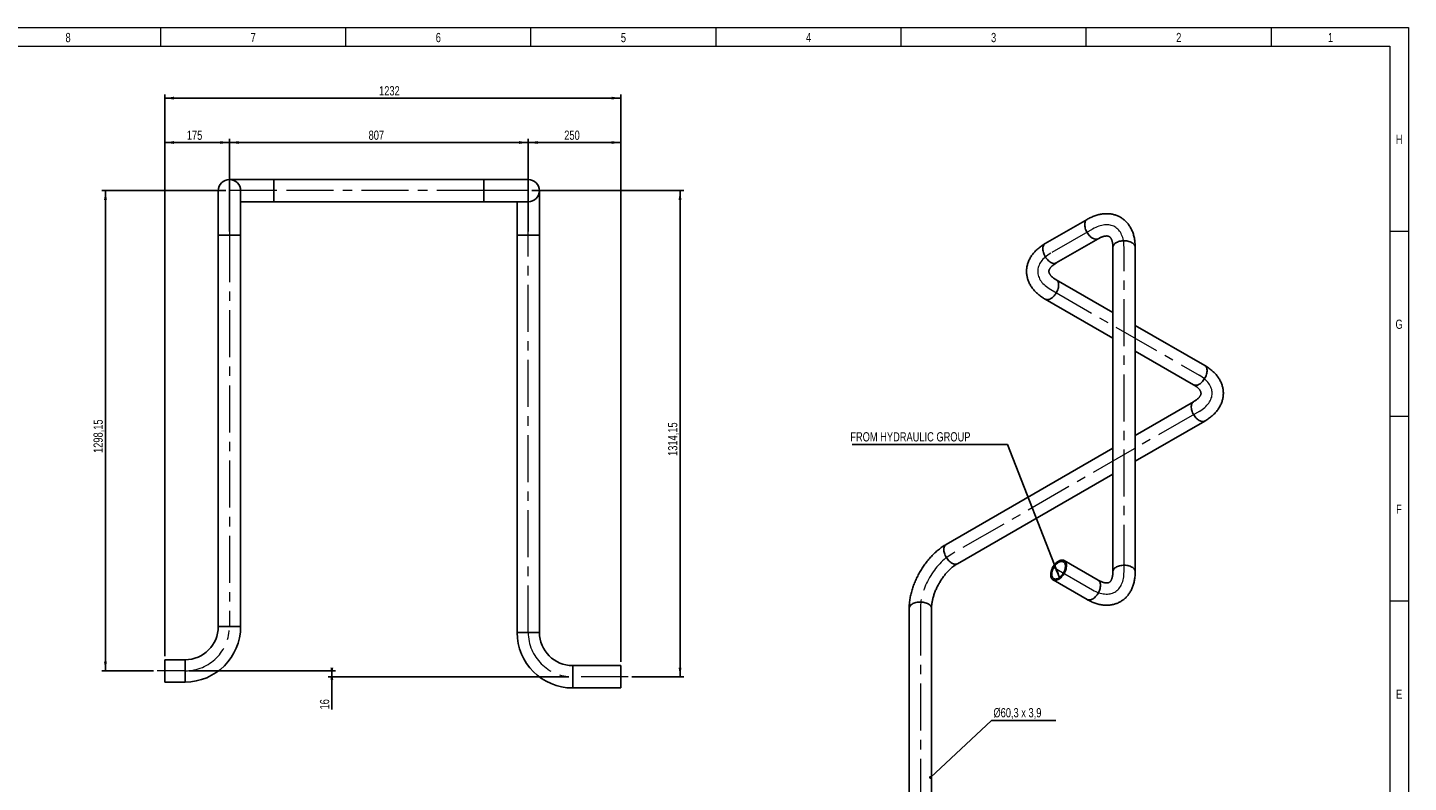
# Model space of a CAD drawing. Header units: millimetres. Extents: x 15 to 592, y 5 to 415.
# Tile 14 of 14: x 216 to 589, y 211 to 415. Entities that reach past the tile are written whole.
import ezdxf

# ---------------------------------------------------------------- set-up
doc = ezdxf.new("R2010")
doc.units = ezdxf.units.MM
doc.linetypes.add('CENTERX2', pattern=[20.32, 12.7, -2.54, 2.54, -2.54])
doc.layers.add('COTAS', color=166, linetype='Continuous')
doc.styles.add('SLDTEXTSTYLE2', font='TXT', dxfattribs={"width": 0.75})
doc.dimstyles.new('SLDDIMSTYLE0', dxfattribs={"dimtxt": 2.5, "dimasz": 2.5, "dimexe": 0, "dimexo": 0.0625, "dimtad": 1, "dimlfac": 10, "dimrnd": 1e-09, "dimzin": 12, "dimdsep": 46, "dimtxsty": 'SLDTEXTSTYLE2', "dimsah": 1, "dimcen": 0.09, "dimadec": 0, "dimazin": 3, "dimtfac": 1, "dimtofl": 0, "dimtmove": 0, "dimatfit": 3, "dimfxl": 0, "dimfrac": 2, "dimtolj": 1, "dimtzin": 12, "dimarcsym": 0})
doc.dimstyles.new('SLDDIMSTYLE1', dxfattribs={"dimtxt": 0.18, "dimasz": 2.5, "dimexe": 0, "dimexo": 0.0625, "dimgap": 0, "dimtad": 0, "dimtih": 1, "dimtoh": 1, "dimdec": 0, "dimrnd": 1e-09, "dimzin": 0, "dimdsep": 46, "dimtxsty": 'Standard', "dimsah": 1, "dimcen": 0.09, "dimadec": 0, "dimazin": 0, "dimtfac": 2.5, "dimtdec": 0, "dimtofl": 0, "dimtmove": 0, "dimatfit": 3, "dimfxl": 0, "dimfrac": 2, "dimtolj": 1, "dimtzin": 0, "dimarcsym": 0})
doc.dimstyles.new('SLDDIMSTYLE2', dxfattribs={"dimtxt": 0.18, "dimasz": 0.769231, "dimexe": 0, "dimexo": 0.0625, "dimgap": 0, "dimtad": 0, "dimtih": 1, "dimtoh": 1, "dimdec": 0, "dimrnd": 1e-09, "dimzin": 0, "dimdsep": 46, "dimtxsty": 'Standard', "dimblk1": 'DOT', "dimblk2": 'DOT', "dimsah": 1, "dimcen": 0.09, "dimadec": 0, "dimazin": 0, "dimtfac": 0.769231, "dimtdec": 0, "dimtofl": 0, "dimtmove": 0, "dimatfit": 3, "dimldrblk": 'DOT', "dimfxl": 0, "dimfrac": 2, "dimtolj": 1, "dimtzin": 0, "dimarcsym": 0})

# ---------------------------------------------------------------- blocks, each defined once
blk = doc.blocks.new('_D')
at = {"layer": 'COTAS'}
for p, q in [((270.57, 359.92), (270.57, 384.93)), ((351.27, 359.92), (351.27, 384.93)), ((270.57, 383.93), (351.27, 383.93))]:
    blk.add_line(p, q, dxfattribs=at)
for points in [[(270.57, 383.93), (273.07, 383.55), (273.07, 384.32)], [(351.27, 383.93), (348.77, 384.32), (348.77, 383.55)]]:
    blk.add_solid(points, dxfattribs=at)
at = {"layer": 'COTAS', "insert": (308.14, 387.16), "char_height": 2.5, "attachment_point": 1, "style": 'SLDTEXTSTYLE2'}
blk.add_mtext('807', dxfattribs=at)
blk = doc.blocks.new('_D_1')
at = {"layer": 'COTAS'}
for p, q in [((351.27, 359.92), (351.27, 384.93)), ((376.27, 243.52), (376.27, 384.93)), ((351.27, 383.93), (376.27, 383.93))]:
    blk.add_line(p, q, dxfattribs=at)
for points in [[(351.27, 383.93), (353.77, 383.55), (353.77, 384.32)], [(376.27, 383.93), (373.77, 384.32), (373.77, 383.55)]]:
    blk.add_solid(points, dxfattribs=at)
at = {"layer": 'COTAS', "insert": (360.99, 387.16), "char_height": 2.5, "attachment_point": 1, "style": 'SLDTEXTSTYLE2'}
blk.add_mtext('250', dxfattribs=at)
blk = doc.blocks.new('_D_2')
at = {"layer": 'COTAS'}
for p, q in [((253.07, 245.12), (253.07, 384.93)), ((270.57, 359.92), (270.57, 384.93)), ((253.07, 383.93), (270.57, 383.93))]:
    blk.add_line(p, q, dxfattribs=at)
for points in [[(253.07, 383.93), (255.57, 383.55), (255.57, 384.32)], [(270.57, 383.93), (268.07, 384.32), (268.07, 383.55)]]:
    blk.add_solid(points, dxfattribs=at)
at = {"layer": 'COTAS', "insert": (259.04, 387.16), "char_height": 2.5, "attachment_point": 1, "style": 'SLDTEXTSTYLE2'}
blk.add_mtext('175', dxfattribs=at)
blk = doc.blocks.new('_D_3')
at = {"layer": 'COTAS'}
for p, q in [((253.07, 245.12), (253.07, 396.93)), ((253.07, 395.93), (376.27, 395.93)), ((376.27, 243.52), (376.27, 396.93))]:
    blk.add_line(p, q, dxfattribs=at)
for points in [[(253.07, 395.93), (255.57, 395.55), (255.57, 396.32)], [(376.27, 395.93), (373.77, 396.32), (373.77, 395.55)]]:
    blk.add_solid(points, dxfattribs=at)
at = {"layer": 'COTAS', "insert": (310.97, 399.16), "char_height": 2.5, "attachment_point": 1, "style": 'SLDTEXTSTYLE2'}
blk.add_mtext('1232', dxfattribs=at)
blk = doc.blocks.new('_D_4')
at = {"layer": 'COTAS'}
for p, q in [((352.27, 370.92), (393.27, 370.92)), ((392.27, 370.92), (392.27, 239.5)), ((379.27, 239.5), (393.27, 239.5))]:
    blk.add_line(p, q, dxfattribs=at)
for points in [[(392.27, 370.92), (391.88, 368.42), (392.65, 368.42)], [(392.27, 239.5), (392.65, 242), (391.88, 242)]]:
    blk.add_solid(points, dxfattribs=at)
at = {"layer": 'COTAS', "insert": (389.04, 299.21), "char_height": 2.5, "attachment_point": 1, "rotation": 90, "style": 'SLDTEXTSTYLE2'}
blk.add_mtext('1314,15', dxfattribs=at)
blk = doc.blocks.new('_D_5')
at = {"layer": 'COTAS'}
for p, q in [((269.57, 370.92), (236.07, 370.92)), ((237.07, 370.92), (237.07, 241.1)), ((250.07, 241.1), (236.07, 241.1))]:
    blk.add_line(p, q, dxfattribs=at)
for points in [[(237.07, 370.92), (236.68, 368.42), (237.45, 368.42)], [(237.07, 241.1), (237.45, 243.6), (236.68, 243.6)]]:
    blk.add_solid(points, dxfattribs=at)
at = {"layer": 'COTAS', "insert": (233.84, 300.01), "char_height": 2.5, "attachment_point": 1, "rotation": 90, "style": 'SLDTEXTSTYLE2'}
blk.add_mtext('1298,15', dxfattribs=at)
blk = doc.blocks.new('_D_6')
at = {"layer": 'COTAS'}
for p, q in [((259.57, 241.1), (299.22, 241.1)), ((362.27, 239.5), (297.22, 239.5)), ((298.22, 241.1), (298.22, 239.5)), ((298.22, 239.5), (298.22, 230.67))]:
    blk.add_line(p, q, dxfattribs=at)
for points in [[(298.22, 239.5), (298.61, 242), (297.84, 242)], [(298.22, 241.1), (297.84, 238.6), (298.61, 238.6)]]:
    blk.add_solid(points, dxfattribs=at)
at = {"layer": 'COTAS', "insert": (295, 230.67), "char_height": 2.5, "attachment_point": 1, "rotation": 90, "style": 'SLDTEXTSTYLE2'}
blk.add_mtext('16', dxfattribs=at)
blk = doc.blocks.new('SW_NOTE_0')
at = {"layer": 'COTAS', "color": 0}
blk.add_line((-41.95, 0), (0, 0), dxfattribs=at)
at = {"layer": 'COTAS', "color": 0, "insert": (-42.42, 3.3), "char_height": 2.5, "attachment_point": 1, "style": 'SLDTEXTSTYLE2'}
blk.add_mtext('FROM HYDRAULIC GROUP', dxfattribs=at)
blk = doc.blocks.new('SW_NOTE_0_2')
at = {"layer": 'COTAS', "color": 0}
blk.add_line((17.31, 0), (0, 0), dxfattribs=at)
at = {"layer": 'COTAS', "color": 0, "insert": (0.49, 3.31), "char_height": 2.5, "attachment_point": 1, "style": 'SLDTEXTSTYLE2'}
blk.add_mtext('Ø60,3 x 3,9', dxfattribs=at)
blk = doc.blocks.new('_Dot')
at = {"color": 0, "linetype": 'ByBlock', "lineweight": -2}
blk.add_line((-0.5, 0), (-1, 0), dxfattribs=at)
at = {"color": 0, "linetype": 'ByBlock', "const_width": 0.5}
blk.add_lwpolyline([(-0.25, 0, 1), (0.25, 0, 1)], format="xyb", close=True, dxfattribs=at)

msp = doc.modelspace()

# ---------------------------------------------------------------- linework, layer by layer
at = {"color": 7, "linetype": 'Continuous', "lineweight": 18}
for p, q in [((15, 415), (589, 415)), ((252, 410), (252, 415)), ((302, 410), (302, 415)), ((352, 410), (352, 415)), ((402, 410), (402, 415)), ((452, 410), (452, 415)), ((502, 410), (502, 415)), ((552, 410), (552, 415)), ((589, 415), (589, 5)), ((20, 410), (584, 410)), ((302, 410.001), (302, 409.999)), ((584, 410), (584, 10)), ((584, 360), (589, 360)), ((584, 310), (589, 310)), ((584, 260), (589, 260))]:
    msp.add_line(p, q, dxfattribs=at)
at = {"color": 7, "linetype": 'Continuous', "lineweight": 25}
for p, q in [((282.565, 373.9338), (270.565, 373.9338)), ((339.265, 373.9338), (282.565, 373.9338)), ((282.565, 373.9338), (282.565, 367.9038)), ((351.265, 373.9338), (339.265, 373.9338)), ((339.265, 373.9338), (339.265, 367.9038)), ((267.55, 370.9188), (267.55, 358.9188)), ((273.58, 358.9188), (273.58, 370.9188)), ((354.28, 358.9188), (354.28, 370.9188)), ((273.58, 367.9038), (282.565, 367.9038)), ((282.565, 367.9038), (339.265, 367.9038)), ((339.265, 367.9038), (351.265, 367.9038)), ((348.25, 367.9038), (348.25, 358.9188)), ((502.2023, 363.1366), (490.8886, 356.6053)), ((267.55, 358.9188), (267.55, 253.1038)), ((267.55, 358.9188), (270.565, 358.9188)), ((270.565, 358.9188), (273.58, 358.9188)), ((273.58, 253.1038), (273.58, 358.9188)), ((348.25, 358.9188), (348.25, 251.5038)), ((354.28, 358.9188), (348.25, 358.9188)), ((354.28, 251.5038), (354.28, 358.9188)), ((493.9033, 351.383), (505.217, 357.9143)), ((509.1799, 355.6254), (509.1799, 267.9167)), ((515.2099, 267.9167), (515.2099, 355.6254)), ((509.1799, 337.9894), (493.9033, 346.8084)), ((490.8886, 341.5861), (509.1799, 331.0268)), ((533.9963, 323.6632), (515.2099, 334.5084)), ((515.2099, 327.5457), (530.9815, 318.441)), ((530.9815, 313.8663), (515.2099, 304.7616)), ((515.2099, 297.7989), (533.9963, 308.6441)), ((509.1799, 301.2806), (464.1599, 275.2911)), ((467.1747, 270.0688), (509.1799, 294.3179)), ((505.217, 265.6278), (496.0246, 270.9344)), ((493.0099, 265.7121), (502.2023, 260.4055)), ((454.167, 257.983), (454.167, 171.5807)), ((460.197, 171.5807), (460.197, 257.983)), ((267.55, 253.1038), (270.565, 253.1038)), ((270.565, 253.1038), (273.58, 253.1038)), ((354.28, 251.5038), (348.25, 251.5038)), ((258.565, 244.1188), (253.065, 244.1188)), ((253.065, 244.1188), (253.065, 241.1038)), ((258.565, 244.1188), (258.565, 241.1038)), ((376.265, 242.5188), (363.265, 242.5188)), ((363.265, 242.5188), (363.265, 236.4888)), ((376.265, 242.5188), (376.265, 236.4888)), ((253.065, 241.1038), (253.065, 238.0888)), ((258.565, 241.1038), (258.565, 238.0888)), ((253.065, 238.0888), (258.565, 238.0888)), ((363.265, 236.4888), (376.265, 236.4888))]:
    msp.add_line(p, q, dxfattribs=at)
at = {"color": 7, "linetype": 'Continuous', "lineweight": 25, "flags": 128}
for points in [[(502.2022, 363.1365), (502.0848, 363.0572), (501.9451, 362.9257), (501.8261, 362.766), (501.7291, 362.58), (501.6554, 362.3699), (501.6058, 362.1382), (501.5808, 361.8877), (501.5808, 361.6211), (501.6058, 361.3417), (501.6554, 361.0527), (501.7291, 360.7575), (501.8261, 360.4596), (501.9451, 360.1625), (502.0848, 359.8697), (502.2435, 359.5845), (502.4194, 359.3104), (502.6105, 359.0505), (502.8145, 358.8079), (503.0289, 358.5854), (503.2513, 358.3857), (503.4791, 358.2111), (503.7096, 358.0636), (503.9401, 357.9449), (504.1679, 357.8566), (504.3904, 357.7995), (504.6048, 357.7743), (504.8088, 357.7815), (504.9998, 357.8208), (505.1758, 357.8918), (505.2169, 357.9142)], [(490.8886, 356.6053), (490.7711, 356.526), (490.6314, 356.3944), (490.5123, 356.2347), (490.4154, 356.0487), (490.3417, 355.8387), (490.2921, 355.607), (490.2671, 355.3564), (490.2671, 355.0898), (490.2921, 354.8104), (490.3417, 354.5214), (490.4154, 354.2263), (490.5123, 353.9284), (490.6314, 353.6313), (490.7711, 353.3384), (490.9298, 353.0532), (491.1057, 352.7791), (491.2968, 352.5192), (491.5008, 352.2766), (491.7152, 352.0541), (491.9376, 351.8544), (492.1654, 351.6798), (492.3959, 351.5323), (492.6264, 351.4137), (492.8542, 351.3253), (493.0767, 351.2682), (493.2911, 351.2431), (493.4951, 351.2502), (493.6861, 351.2895), (493.8621, 351.3605), (493.9033, 351.383)], [(514.3268, 356.8561), (514.0838, 356.982), (513.8187, 357.0919), (513.5345, 357.1847), (513.2346, 357.2592), (512.9226, 357.3145), (512.6019, 357.35), (512.2766, 357.3653), (511.9502, 357.3602), (511.6268, 357.3347), (511.3099, 357.2893), (511.0035, 357.2243), (510.7111, 357.1405), (510.436, 357.039), (510.1815, 356.921), (509.9507, 356.7877), (509.7462, 356.6408), (509.5703, 356.482), (509.4253, 356.3132), (509.3127, 356.1363), (509.2339, 355.9534), (509.1899, 355.7667), (509.1799, 355.6254)], [(515.2099, 355.6254), (515.2088, 355.6725), (515.1823, 355.8604), (515.1208, 356.0455), (515.025, 356.2256), (514.896, 356.3987), (514.7353, 356.5628), (514.5448, 356.7159), (514.3268, 356.8561)], [(490.8877, 341.5866), (490.9298, 341.5636), (491.1057, 341.4926), (491.2968, 341.4533), (491.5008, 341.4462), (491.7152, 341.4713), (491.9376, 341.5284), (492.1654, 341.6168), (492.3959, 341.7354), (492.6264, 341.8829), (492.8542, 342.0575), (493.0767, 342.2573), (493.2911, 342.4797), (493.4951, 342.7223), (493.6861, 342.9822), (493.8621, 343.2563), (494.0208, 343.5415), (494.1605, 343.8344), (494.2795, 344.1315), (494.3764, 344.4294), (494.4501, 344.7245), (494.4998, 345.0135), (494.5247, 345.2929), (494.5247, 345.5595), (494.4998, 345.8101), (494.4501, 346.0418), (494.3764, 346.2518), (494.2795, 346.4378), (494.1605, 346.5975), (494.0208, 346.7291), (493.9046, 346.8077)], [(530.9815, 318.441), (531.0228, 318.4184), (531.1987, 318.3474), (531.3898, 318.3081), (531.5937, 318.301), (531.8082, 318.3261), (532.0306, 318.3832), (532.2584, 318.4716), (532.4889, 318.5902), (532.7194, 318.7377), (532.9472, 318.9124), (533.1696, 319.1121), (533.3841, 319.3345), (533.588, 319.5771), (533.7791, 319.837), (533.955, 320.1112), (534.1138, 320.3963), (534.2535, 320.6892), (534.3725, 320.9863), (534.4694, 321.2842), (534.5431, 321.5794), (534.5927, 321.8683), (534.6177, 322.1478), (534.6177, 322.4143), (534.5927, 322.6649), (534.5431, 322.8966), (534.4694, 323.1067), (534.3725, 323.2926), (534.2535, 323.4523), (534.1138, 323.5839), (533.9963, 323.6632)], [(530.9814, 313.8663), (530.864, 313.787), (530.7243, 313.6554), (530.6053, 313.4957), (530.5084, 313.3098), (530.4347, 313.0997), (530.385, 312.868), (530.3601, 312.6174), (530.3601, 312.3509), (530.385, 312.0714), (530.4347, 311.7825), (530.5084, 311.4873), (530.6053, 311.1894), (530.7243, 310.8923), (530.864, 310.5994), (531.0228, 310.3143), (531.1987, 310.0401), (531.3898, 309.7802), (531.5937, 309.5376), (531.8082, 309.3152), (532.0306, 309.1155), (532.2584, 308.9408), (532.4889, 308.7933), (532.7194, 308.6747), (532.9472, 308.5863), (533.1696, 308.5292), (533.3841, 308.5041), (533.588, 308.5112), (533.7791, 308.5505), (533.955, 308.6215), (533.9961, 308.644)], [(464.1599, 275.2911), (464.0424, 275.2117), (463.9027, 275.0802), (463.7837, 274.9205), (463.6868, 274.7345), (463.6131, 274.5244), (463.5635, 274.2927), (463.5385, 274.0421), (463.5385, 273.7756), (463.5635, 273.4962), (463.6131, 273.2072), (463.6868, 272.912), (463.7837, 272.6141), (463.9027, 272.317), (464.0424, 272.0242), (464.2012, 271.739), (464.3771, 271.4649), (464.5682, 271.205), (464.7721, 270.9624), (464.9866, 270.7399), (465.209, 270.5402), (465.4368, 270.3656), (465.6673, 270.2181), (465.8978, 270.0994), (466.1256, 270.011), (466.348, 269.954), (466.5625, 269.9288), (466.7664, 269.936), (466.9575, 269.9752), (467.1334, 270.0462), (467.1747, 270.0688)], [(496.6492, 269.554), (496.6367, 269.813), (496.5993, 270.0545), (496.5376, 270.2757), (496.4521, 270.474), (496.344, 270.6471), (496.2145, 270.7929), (496.065, 270.9098), (495.8974, 270.9964), (495.7137, 271.0516), (495.5159, 271.0749), (495.3064, 271.0658), (495.0876, 271.0247), (494.8622, 270.9518), (494.6327, 270.8482), (494.4018, 270.7149), (494.1723, 270.5536), (493.9469, 270.3662), (493.7281, 270.1548), (493.5186, 269.9219), (493.3208, 269.6703), (493.1371, 269.4029), (492.9695, 269.1228), (492.82, 268.8334), (492.6905, 268.5379), (492.5824, 268.24), (492.4969, 267.943), (492.4352, 267.6505), (492.3978, 267.3659), (492.3853, 267.0925), (492.3978, 266.8336), (492.4352, 266.5921), (492.4969, 266.3709), (492.5824, 266.1726), (492.6905, 265.9995), (492.82, 265.8536), (492.9695, 265.7367), (493.1371, 265.6502), (493.3208, 265.5949), (493.5186, 265.5717), (493.7281, 265.5807), (493.9469, 265.6219), (494.1723, 265.6947), (494.4018, 265.7984), (494.6327, 265.9316), (494.8622, 266.0929), (495.0876, 266.2804), (495.3064, 266.4918), (495.5159, 266.7247), (495.7137, 266.9763), (495.8974, 267.2437), (496.065, 267.5238), (496.2145, 267.8132), (496.344, 268.1086), (496.4521, 268.4065), (496.5376, 268.7035), (496.5993, 268.996), (496.6367, 269.2806), (496.6492, 269.554)], [(496.3734, 269.3948), (496.3609, 269.1387), (496.3234, 268.8716), (496.2615, 268.5971), (496.176, 268.3189), (496.068, 268.0407), (495.9391, 267.7664), (495.791, 267.4995), (495.6257, 267.2439), (495.4453, 267.0028), (495.2524, 266.7796), (495.0496, 266.5772), (494.8396, 266.3985), (494.6252, 266.2458), (494.4093, 266.1212), (494.1949, 266.0264), (493.9849, 265.9626), (493.7821, 265.9307), (493.5892, 265.9313), (493.4088, 265.9641), (493.2435, 266.0289), (493.0954, 266.1247), (492.9665, 266.2502), (492.8585, 266.4038), (492.773, 266.5833), (492.7111, 266.7863), (492.6736, 267.0102), (492.6611, 267.2517), (492.6736, 267.5078), (492.7111, 267.7749), (492.773, 268.0495), (492.8585, 268.3277), (492.9665, 268.6059), (493.0954, 268.8802), (493.2435, 269.147), (493.4088, 269.4027), (493.5892, 269.6438), (493.7821, 269.867), (493.9849, 270.0693), (494.1949, 270.2481), (494.4093, 270.4008), (494.6252, 270.5254), (494.8396, 270.6202), (495.0496, 270.684), (495.2524, 270.7158), (495.4453, 270.7153), (495.6257, 270.6824), (495.791, 270.6177), (495.9391, 270.5219), (496.068, 270.3964), (496.176, 270.2428), (496.2615, 270.0633), (496.3234, 269.8602), (496.3609, 269.6364), (496.3734, 269.3948)], [(514.3268, 269.1474), (514.0838, 269.2733), (513.8187, 269.3832), (513.5345, 269.476), (513.2346, 269.5504), (512.9226, 269.6057), (512.6019, 269.6413), (512.2766, 269.6565), (511.9502, 269.6514), (511.6268, 269.626), (511.3099, 269.5805), (511.0035, 269.5155), (510.7111, 269.4318), (510.436, 269.3303), (510.1815, 269.2122), (509.9507, 269.079), (509.7462, 268.9321), (509.5703, 268.7733), (509.4253, 268.6044), (509.3127, 268.4275), (509.2339, 268.2447), (509.1899, 268.0579), (509.1799, 267.9182)], [(515.2099, 267.9167), (515.2088, 267.9638), (515.1823, 268.1516), (515.1208, 268.3367), (515.025, 268.5169), (514.896, 268.69), (514.7353, 268.8541), (514.5448, 269.0071), (514.3268, 269.1474)], [(505.8416, 264.2474), (505.8291, 264.5063), (505.7917, 264.7478), (505.73, 264.969), (505.6445, 265.1673), (505.5364, 265.3404), (505.4068, 265.4863), (505.2574, 265.6032), (505.217, 265.6278)], [(502.2023, 260.4055), (502.3295, 260.3435), (502.5132, 260.2883), (502.711, 260.265), (502.9205, 260.2741), (503.1393, 260.3152), (503.3647, 260.3881), (503.5942, 260.4917), (503.8251, 260.625), (504.0545, 260.7863), (504.28, 260.9737), (504.4987, 261.1851), (504.7082, 261.418), (504.906, 261.6696), (505.0898, 261.937), (505.2574, 262.2171), (505.4068, 262.5065), (505.5364, 262.802), (505.6445, 263.0999), (505.73, 263.3969), (505.7917, 263.6894), (505.8291, 263.974), (505.8416, 264.2474)], [(454.167, 257.983), (454.177, 258.1243), (454.221, 258.311), (454.2998, 258.4939), (454.4124, 258.6708), (454.5575, 258.8396), (454.7333, 258.9984), (454.9378, 259.1453), (455.1686, 259.2786), (455.4231, 259.3966), (455.6982, 259.4981), (455.9906, 259.5819), (456.2971, 259.6469), (456.6139, 259.6923), (456.9373, 259.7178), (457.2637, 259.7229), (457.589, 259.7076), (457.9097, 259.6721), (458.2217, 259.6168), (458.5216, 259.5423), (458.8058, 259.4495), (459.071, 259.3396), (459.314, 259.2137), (459.532, 259.0734), (459.7224, 258.9204), (459.8831, 258.7563), (460.0121, 258.5832), (460.1079, 258.403), (460.1694, 258.218), (460.1959, 258.0301), (460.197, 257.983)]]:
    msp.add_lwpolyline(points, dxfattribs=at)
at = {"color": 7, "linetype": 'Continuous', "lineweight": 25}
for centre, radius, start, end in [((270.565, 370.9188), 3.015, 90, 180), ((270.565, 370.9188), 3.015, 0, 90), ((351.265, 370.9188), 3.015, 270, 90), ((258.565, 253.1038), 8.985, 270, 0), ((258.565, 253.1038), 15.015, 270, 0), ((363.265, 251.5038), 15.015, 180, 270), ((363.265, 251.5038), 8.985, 180, 270)]:
    msp.add_arc(centre, radius, start, end, dxfattribs=at)
for points, knots in [([(515.2099, 355.6254), (515.2091, 355.7369), (515.2069, 356.0533), (515.1824, 356.5676), (515.1276, 357.1637), (515.0451, 357.7473), (514.9351, 358.3163), (514.7978, 358.8688), (514.6334, 359.4029), (514.4425, 359.9166), (514.226, 360.4084), (513.9849, 360.8768), (513.7201, 361.3208), (513.4328, 361.7393), (513.1243, 362.1318), (512.7955, 362.4976), (512.4477, 362.8364), (512.0821, 363.1478), (511.6995, 363.4315), (511.3011, 363.6872), (510.888, 363.9147), (510.4611, 364.1139), (510.0214, 364.2843), (509.5699, 364.4259), (509.1074, 364.5385), (508.6344, 364.6219), (508.1517, 364.6759), (507.6598, 364.7002), (507.1595, 364.6945), (506.6513, 364.6586), (506.136, 364.5921), (505.6145, 364.4948), (505.0879, 364.3665), (504.5574, 364.2072), (504.0244, 364.0172), (503.4904, 363.797), (502.9571, 363.5467), (502.5279, 363.3222), (502.2772, 363.1793), (502.2023, 363.1366)], [0, 0, 0, 0, 0.01634831, 0.04636789, 0.0763928, 0.10633691, 0.13614457, 0.16575549, 0.19510911, 0.22415005, 0.25283335, 0.28112857, 0.30902199, 0.3365167, 0.36363113, 0.3903965, 0.41685401, 0.44305215, 0.46904445, 0.49488767, 0.52064057, 0.54635689, 0.57208284, 0.59787803, 0.62380067, 0.64990646, 0.67624739, 0.70287002, 0.72981355, 0.75710759, 0.78476993, 0.81280468, 0.84120122, 0.86993439, 0.89896631, 0.92824956, 0.95773152, 0.98735882, 1, 1, 1, 1]), ([(505.217, 357.9143), (505.2727, 357.9459), (505.4343, 358.0377), (505.6946, 358.1714), (505.9924, 358.3074), (506.2761, 358.4196), (506.5443, 358.5093), (506.7955, 358.5775), (507.0284, 358.6255), (507.2421, 358.655), (507.4363, 358.668), (507.611, 358.6663), (507.7671, 358.6517), (507.9065, 358.6257), (508.0331, 358.5886), (508.1538, 358.5377), (508.2653, 358.4722), (508.3715, 358.3889), (508.4693, 358.2918), (508.5618, 358.1793), (508.6543, 358.0439), (508.7463, 357.8814), (508.8359, 357.6886), (508.9182, 357.4718), (508.9918, 357.2308), (509.0555, 356.9653), (509.1077, 356.6758), (509.1472, 356.3628), (509.172, 356.033), (509.1795, 355.7823), (509.1799, 355.6459), (509.1799, 355.6254)], [0, 0, 0, 0, 0.0173363, 0.05025503, 0.08305054, 0.11576171, 0.14845077, 0.18117831, 0.21405319, 0.24723142, 0.28093037, 0.31545674, 0.35125511, 0.38899999, 0.42978807, 0.47558015, 0.5301304, 0.57765127, 0.61880921, 0.65625794, 0.69132455, 0.72845592, 0.76379635, 0.79799945, 0.83151777, 0.86464164, 0.89756521, 0.93042115, 0.96328698, 0.99449441, 1, 1, 1, 1]), ([(490.8886, 356.6053), (490.7923, 356.5489), (490.5195, 356.3888), (490.0864, 356.1104), (489.5975, 355.765), (489.1334, 355.4018), (488.6956, 355.0221), (488.2858, 354.6269), (487.9055, 354.2175), (487.5561, 353.7954), (487.2384, 353.3621), (486.9534, 352.919), (486.7013, 352.4678), (486.4824, 352.0098), (486.2969, 351.5464), (486.1444, 351.0788), (486.025, 350.6083), (485.9382, 350.1359), (485.8838, 349.6628), (485.8615, 349.19), (485.8711, 348.7185), (485.9121, 348.2492), (485.9844, 347.7833), (486.0875, 347.3216), (486.2213, 346.8647), (486.3856, 346.4135), (486.5802, 345.9685), (486.8051, 345.5304), (487.0602, 345.1), (487.3455, 344.6779), (487.6608, 344.2649), (488.0058, 343.862), (488.3802, 343.4701), (488.7834, 343.0903), (489.2145, 342.7238), (489.6722, 342.3716), (490.1556, 342.0349), (490.5648, 341.7754), (490.814, 341.6297), (490.8886, 341.5861)], [0, 0, 0, 0, 0.016348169, 0.04636817, 0.076393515, 0.106338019, 0.136145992, 0.165757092, 0.195110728, 0.224151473, 0.252834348, 0.281128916, 0.30902146, 0.336515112, 0.363628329, 0.390392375, 0.416848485, 0.443045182, 0.469036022, 0.494877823, 0.520629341, 0.546344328, 0.57206904, 0.597863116, 0.623784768, 0.649889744, 0.676230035, 0.702852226, 0.729795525, 0.757089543, 0.784752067, 0.812787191, 0.841184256, 0.869918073, 0.898950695, 0.928234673, 0.957717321, 0.987345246, 1, 1, 1, 1]), ([(493.9033, 346.8084), (493.848, 346.8409), (493.6878, 346.9349), (493.4419, 347.0934), (493.1751, 347.2833), (492.936, 347.4728), (492.7242, 347.6602), (492.5396, 347.8437), (492.3816, 348.0213), (492.2491, 348.1916), (492.1408, 348.3532), (492.0549, 348.5053), (491.9895, 348.6477), (491.9423, 348.7814), (491.9111, 348.9094), (491.8948, 349.0393), (491.8958, 349.1684), (491.9148, 349.3019), (491.9499, 349.4349), (492.001, 349.5712), (492.0719, 349.7189), (492.1665, 349.8797), (492.2887, 350.0537), (492.4351, 350.2332), (492.607, 350.4174), (492.8049, 350.6052), (493.0295, 350.7952), (493.2807, 350.9858), (493.5538, 351.1721), (493.7672, 351.304), (493.8854, 351.3727), (493.9033, 351.383)], [0, 0, 0, 0, 0.01733629, 0.0502538, 0.08304789, 0.11575736, 0.14844435, 0.18116953, 0.21404155, 0.24721626, 0.28091088, 0.31543184, 0.35122338, 0.38895938, 0.42973552, 0.47551097, 0.53004067, 0.5775855, 0.61875339, 0.65620715, 0.69127588, 0.72840964, 0.76375035, 0.79795255, 0.83146935, 0.86459137, 0.89751294, 0.93036681, 0.96323058, 0.9944362, 1, 1, 1, 1]), ([(533.9963, 308.6441), (534.0925, 308.7005), (534.3653, 308.8606), (534.7984, 309.139), (535.2873, 309.4844), (535.7514, 309.8476), (536.1892, 310.2273), (536.599, 310.6225), (536.9793, 311.0319), (537.3287, 311.454), (537.6464, 311.8873), (537.9315, 312.3303), (538.1835, 312.7816), (538.4024, 313.2396), (538.5879, 313.703), (538.7404, 314.1706), (538.8598, 314.6411), (538.9466, 315.1135), (539.001, 315.5865), (539.0233, 316.0594), (539.0137, 316.5309), (538.9727, 317.0001), (538.9004, 317.4661), (538.7973, 317.9278), (538.6635, 318.3847), (538.4992, 318.8359), (538.3046, 319.2809), (538.0797, 319.7189), (537.8246, 320.1494), (537.5393, 320.5715), (537.2241, 320.9845), (536.879, 321.3874), (536.5046, 321.7793), (536.1014, 322.159), (535.6703, 322.5256), (535.2126, 322.8778), (534.7292, 323.2145), (534.32, 323.474), (534.0708, 323.6196), (533.9963, 323.6632)], [0, 0, 0, 0, 0.016348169, 0.04636817, 0.076393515, 0.106338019, 0.136145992, 0.165757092, 0.195110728, 0.224151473, 0.252834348, 0.281128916, 0.30902146, 0.336515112, 0.363628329, 0.390392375, 0.416848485, 0.443045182, 0.469036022, 0.494877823, 0.520629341, 0.546344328, 0.57206904, 0.597863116, 0.623784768, 0.649889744, 0.676230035, 0.702852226, 0.729795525, 0.757089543, 0.784752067, 0.812787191, 0.841184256, 0.869918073, 0.898950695, 0.928234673, 0.957717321, 0.987345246, 1, 1, 1, 1]), ([(530.9815, 318.441), (531.0368, 318.4085), (531.197, 318.3145), (531.443, 318.1559), (531.7097, 317.9661), (531.9488, 317.7765), (532.1606, 317.5891), (532.3452, 317.4057), (532.5032, 317.2281), (532.6357, 317.0578), (532.744, 316.8961), (532.8299, 316.744), (532.8953, 316.6017), (532.9425, 316.468), (532.9737, 316.34), (532.99, 316.2101), (532.989, 316.081), (532.9701, 315.9475), (532.9349, 315.8144), (532.8838, 315.6781), (532.8129, 315.5304), (532.7183, 315.3697), (532.5962, 315.1957), (532.4497, 315.0162), (532.2778, 314.832), (532.0799, 314.6442), (531.8553, 314.4542), (531.6041, 314.2636), (531.331, 314.0773), (531.1176, 313.9453), (530.9994, 313.8767), (530.9815, 313.8663)], [0, 0, 0, 0, 0.01733629, 0.0502538, 0.08304789, 0.11575736, 0.14844435, 0.18116953, 0.21404155, 0.24721626, 0.28091088, 0.31543184, 0.35122338, 0.38895938, 0.42973552, 0.47551097, 0.53004067, 0.5775855, 0.61875339, 0.65620715, 0.69127588, 0.72840964, 0.76375035, 0.79795255, 0.83146935, 0.86459137, 0.89751294, 0.93036681, 0.96323058, 0.9944362, 1, 1, 1, 1]), ([(464.1599, 275.2911), (464.0635, 275.2345), (463.7909, 275.0746), (463.3468, 274.7906), (462.8304, 274.4321), (462.3218, 274.0489), (461.8218, 273.6426), (461.3313, 273.2142), (460.8511, 272.7648), (460.382, 272.2956), (459.9248, 271.8076), (459.4801, 271.302), (459.0486, 270.7798), (458.631, 270.242), (458.228, 269.6899), (457.8401, 269.1244), (457.4682, 268.5466), (457.1127, 267.9576), (456.7743, 267.3585), (456.4537, 266.7503), (456.1515, 266.1343), (455.8682, 265.5114), (455.6045, 264.8828), (455.361, 264.2496), (455.1382, 263.6128), (454.9368, 262.9734), (454.7572, 262.3326), (454.6001, 261.6915), (454.4661, 261.051), (454.3558, 260.4124), (454.2696, 259.7768), (454.2087, 259.1454), (454.1731, 258.5465), (454.169, 258.1619), (454.167, 257.983)], [0, 0, 0, 0, 0.01756328, 0.04967059, 0.08175138, 0.11381106, 0.14583018, 0.17779632, 0.20970273, 0.24154713, 0.27333062, 0.30505684, 0.33673126, 0.36836067, 0.39995276, 0.43151588, 0.46305878, 0.49459053, 0.52612037, 0.55765666, 0.58920672, 0.62078002, 0.65238596, 0.68403382, 0.71573264, 0.74749102, 0.77931689, 0.81121715, 0.84319719, 0.87526026, 0.90740658, 0.93963232, 0.97192828, 1, 1, 1, 1]), ([(460.197, 257.983), (460.1975, 258.0482), (460.1988, 258.238), (460.2139, 258.5667), (460.2487, 258.9733), (460.3019, 259.3961), (460.3739, 259.8332), (460.465, 260.2828), (460.5753, 260.743), (460.7048, 261.2119), (460.8535, 261.6875), (461.021, 262.1678), (461.207, 262.6508), (461.411, 263.1346), (461.6322, 263.6172), (461.8701, 264.0966), (462.1237, 264.571), (462.3921, 265.0383), (462.6743, 265.4969), (462.9692, 265.9447), (463.2754, 266.3802), (463.5917, 266.8017), (463.9167, 267.2076), (464.2489, 267.5964), (464.5869, 267.9667), (464.9289, 268.3173), (465.2735, 268.6469), (465.6188, 268.9546), (465.963, 269.2395), (466.3045, 269.5009), (466.6411, 269.7379), (466.9313, 269.9256), (467.1069, 270.0289), (467.1747, 270.0688)], [0, 0, 0, 0, 0.01689448, 0.04914759, 0.08153197, 0.11407536, 0.14677996, 0.17964243, 0.21265535, 0.24580837, 0.27908909, 0.31248367, 0.3459773, 0.37955457, 0.41319968, 0.44689659, 0.48062918, 0.51438123, 0.54813653, 0.58187382, 0.6155765, 0.6492284, 0.68281344, 0.71631569, 0.74971951, 0.78300974, 0.81617197, 0.84919293, 0.882061, 0.91476696, 0.94730489, 0.97967343, 1, 1, 1, 1]), ([(502.2023, 260.4055), (502.2993, 260.3504), (502.5744, 260.1942), (503.032, 259.9583), (503.5755, 259.7077), (504.1222, 259.4874), (504.67, 259.2982), (505.2172, 259.141), (505.7618, 259.0164), (506.3021, 258.9249), (506.8362, 258.8665), (507.3625, 258.8412), (507.8793, 258.8486), (508.3854, 258.8881), (508.8795, 258.9592), (509.3607, 259.061), (509.8279, 259.1929), (510.2804, 259.3539), (510.7173, 259.5434), (511.1379, 259.7606), (511.5415, 260.0047), (511.9274, 260.2749), (512.2948, 260.5705), (512.6431, 260.8907), (512.9719, 261.2351), (513.2806, 261.603), (513.5686, 261.9941), (513.8356, 262.408), (514.0808, 262.8442), (514.3038, 263.3023), (514.5038, 263.7819), (514.6802, 264.2822), (514.8324, 264.8025), (514.9597, 265.3415), (515.0616, 265.8982), (515.1378, 266.4708), (515.1877, 267.0578), (515.2078, 267.5418), (515.2094, 267.8304), (515.2099, 267.9167)], [0, 0, 0, 0, 0.016348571, 0.046368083, 0.076392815, 0.106336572, 0.136143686, 0.165753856, 0.195106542, 0.224146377, 0.252828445, 0.281122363, 0.309014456, 0.336507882, 0.36362111, 0.390385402, 0.416841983, 0.443039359, 0.469031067, 0.494873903, 0.520626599, 0.546342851, 0.572068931, 0.597864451, 0.623787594, 0.649894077, 0.676235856, 0.70285948, 0.729804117, 0.75709934, 0.784762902, 0.812798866, 0.841196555, 0.869930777, 0.898963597, 0.92824759, 0.957730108, 0.987357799, 1, 1, 1, 1]), ([(509.1799, 267.9167), (509.1795, 267.8526), (509.1781, 267.6667), (509.1638, 267.3744), (509.1327, 267.0485), (509.0881, 266.7466), (509.0316, 266.4694), (508.9651, 266.2177), (508.8902, 265.9919), (508.8089, 265.792), (508.723, 265.6172), (508.6342, 265.4668), (508.5435, 265.3388), (508.4513, 265.231), (508.3559, 265.1399), (508.2515, 265.0608), (508.1391, 264.997), (508.0138, 264.9466), (507.881, 264.9104), (507.7373, 264.8865), (507.5738, 264.8741), (507.3872, 264.8756), (507.1754, 264.8944), (506.9466, 264.9315), (506.7011, 264.9882), (506.4394, 265.0657), (506.1626, 265.1652), (505.8718, 265.2875), (505.5739, 265.4309), (505.3531, 265.5496), (505.2348, 265.6176), (505.217, 265.6278)], [0, 0, 0, 0, 0.01733647, 0.05025564, 0.08305149, 0.11576284, 0.14845185, 0.18117912, 0.21405331, 0.24723028, 0.28092716, 0.31545029, 0.35124374, 0.38898104, 0.42975704, 0.47552864, 0.53004291, 0.57759869, 0.61877321, 0.65623253, 0.69130601, 0.72844497, 0.76379003, 0.79799593, 0.83151592, 0.86464069, 0.89756467, 0.93042066, 0.96328638, 0.99449342, 1, 1, 1, 1])]:
    msp.add_open_spline(points, degree=3, knots=knots, dxfattribs=at)
at = {"layer": 'COTAS', "linetype": 'CENTERX2', "lineweight": 18}
for p, q in [((270.565, 370.9188), (270.565, 358.9188)), ((282.565, 370.9188), (270.565, 370.9188)), ((339.265, 370.9188), (282.565, 370.9188)), ((351.265, 370.9188), (339.265, 370.9188)), ((351.265, 358.9188), (351.265, 370.9188)), ((270.565, 358.9188), (270.565, 253.1038)), ((351.265, 251.5038), (351.265, 358.9188)), ((503.7096, 360.5254), (492.3959, 353.9942)), ((512.1949, 267.9167), (512.1949, 355.6254)), ((492.3959, 344.1973), (532.4889, 321.0521)), ((532.4889, 311.2552), (465.6673, 272.6799)), ((492.7852, 269.3232), (503.7096, 263.0166)), ((457.182, 257.983), (457.182, 171.5807)), ((258.565, 241.1038), (251.065, 241.1038)), ((378.265, 239.5038), (363.265, 239.5038))]:
    msp.add_line(p, q, dxfattribs=at)
for centre, start, end in [((258.565, 253.1038), 270, 0), ((363.265, 251.5038), 180, 270)]:
    msp.add_arc(centre, 12, start, end, dxfattribs=at)
for centre, major_axis, ratio, start_param, end_param in [((503.7096, 350.7269), (5.9995, 10.3926), 0.57738155, 5.49770588, 7.06850221), ((500.8812, 349.0957), (-12, 0), 0.57728771, 5.49778714, 7.06858347), ((524.0036, 316.1537), (12, 0), 0.57728771, 5.49778714, 7.06858347), ((465.6673, 262.8814), (5.9995, 10.3926), 0.57738155, 0.7853169, 2.35611323), ((503.7096, 272.8151), (-5.9995, 10.3926), 0.57738155, 2.35627575, 3.92707208)]:
    msp.add_ellipse(centre, major_axis=major_axis, ratio=ratio, start_param=start_param, end_param=end_param, dxfattribs=at)

# ---------------------------------------------------------------- block references
at = {"layer": 'COTAS'}
for name, p in [('SW_NOTE_0', (480.6748, 302.3275)), ('SW_NOTE_0_2', (476.4231, 227.7354))]:
    msp.add_blockref(name, p, dxfattribs=at)

# ---------------------------------------------------------------- texts
at = {"color": 7, "linetype": 'Continuous', "lineweight": 0, "char_height": 2.5, "attachment_point": 2, "style": 'SLDTEXTSTYLE2'}
for s, insert in [('8', (226.9748, 413.5627)), ('7', (276.9748, 413.5627)), ('6', (326.9748, 413.5627)), ('5', (376.9748, 413.5627)), ('4', (426.9748, 413.5627)), ('3', (476.9748, 413.5627)), ('2', (526.9748, 413.5627)), ('1', (567.9748, 413.5627)), ('H', (586.4939, 386.0627)), ('G', (586.4922, 336.0627)), ('F', (586.474, 286.0627)), ('E', (586.5043, 236.0627))]:
    msp.add_mtext(s, dxfattribs=dict(at, insert=insert))

# ---------------------------------------------------------------- dimensions: what is measured, and where the dimension line sits
at = {"layer": 'COTAS'}
for base, p1, p2, picture, middle in [((376.265, 395.9338), (253.065, 244.1188), (376.265, 242.5188), '_D_3', (314.665, 395.9338)), ((270.565, 383.9338), (253.065, 244.1188), (270.565, 358.9188), '_D_2', (261.815, 383.9338)), ((351.265, 383.9338), (270.565, 358.9188), (351.265, 358.9188), '_D', (310.915, 383.9338)), ((376.265, 383.9338), (351.265, 358.9188), (376.265, 242.5188), '_D_1', (363.765, 383.9338))]:
    dim = msp.add_linear_dim(base=base, p1=p1, p2=p2, dimstyle='SLDDIMSTYLE0', dxfattribs=at)
    dim.commit()
    dim.dimension.update_dxf_attribs({"geometry": picture, "text_midpoint": middle, "dimtype": 160})
for base, p1, p2, picture, middle in [((237.065, 241.1038), (270.565, 370.9188), (251.065, 241.1038), '_D_5', (237.065, 306.0113)), ((392.265, 239.5038), (351.265, 370.9188), (378.265, 239.5038), '_D_4', (392.265, 305.2113)), ((298.2239, 239.5038), (258.565, 241.1038), (363.265, 239.5038), '_D_6', (298.2239, 232.5204))]:
    dim = msp.add_linear_dim(base=base, p1=p1, p2=p2, angle=90, dimstyle='SLDDIMSTYLE0', dxfattribs=at)
    dim.commit()
    dim.dimension.update_dxf_attribs({"geometry": picture, "text_midpoint": middle, "dimtype": 160})

# ---------------------------------------------------------------- leaders
for points, dimstyle in [([(494.8863, 266.1116), (480.6748, 302.3275)], 'SLDDIMSTYLE1'), ([(459.9029, 212.2969), (476.4231, 227.7354)], 'SLDDIMSTYLE2')]:
    msp.add_leader(points, dimstyle=dimstyle, dxfattribs=at)

doc.saveas('drawing.dxf')
